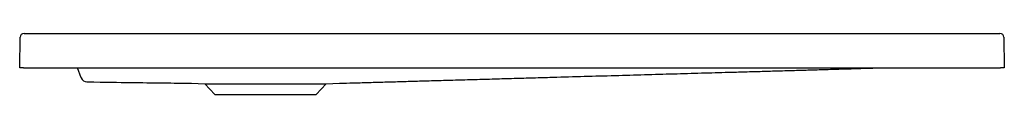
# Model space of a CAD drawing. Header units: millimetres. Extents: x 4081.313 to 4082.312, y 2378.457 to 2378.519.
import ezdxf

# ---------------------------------------------------------------- set-up
doc = ezdxf.new("R2010")
doc.units = ezdxf.units.MM
doc.layers.add('SANINDUSA', color=3, linetype='Continuous')

msp = doc.modelspace()

# ---------------------------------------------------------------- linework, layer by layer
at = {"layer": 'SANINDUSA', "linetype": 'Continuous'}
for p, q in [((4081.31323, 2378.48399), (4081.31367, 2378.51505)), ((4081.31767, 2378.51899), (4082.30768, 2378.51899)), ((4082.31168, 2378.51505), (4082.31211, 2378.48399)), ((4081.31723, 2378.48399), (4081.31323, 2378.48399)), ((4081.31723, 2378.48399), (4082.30812, 2378.48399)), ((4081.37573, 2378.47377), (4081.37201, 2378.48399)), ((4082.31211, 2378.48399), (4082.30812, 2378.48399)), ((4081.37575, 2378.47372), (4081.37573, 2378.47377)), ((4081.48766, 2378.46836), (4081.50121, 2378.46789)), ((4081.50121, 2378.46789), (4081.51126, 2378.45684)), ((4081.50121, 2378.46789), (4081.56267, 2378.46789)), ((4081.56267, 2378.46789), (4081.62413, 2378.46789)), ((4081.61409, 2378.45684), (4081.62413, 2378.46789)), ((4081.62413, 2378.46789), (4081.63781, 2378.46837)), ((4081.51126, 2378.45684), (4081.56267, 2378.45684)), ((4081.56267, 2378.45684), (4081.61409, 2378.45684))]:
    msp.add_line(p, q, dxfattribs=at)
for centre, radius, start, end in [((4081.31767, 2378.51499), 0.004, 90, 179.2), ((4082.30768, 2378.51499), 0.004, 0.8, 90), ((4081.38139, 2378.47577), 0.006, 200.00001, 269.23442)]:
    msp.add_arc(centre, radius, start, end, dxfattribs=at)
for points, knots in [([(4081.63782, 2378.46837), (4081.63906, 2378.4684), (4081.64481, 2378.46856), (4081.65547, 2378.46887), (4081.67019, 2378.46929), (4081.68614, 2378.46974), (4081.70331, 2378.47023), (4081.7217, 2378.47075), (4081.74072, 2378.47129), (4081.76027, 2378.47184), (4081.77996, 2378.4724), (4081.79987, 2378.47297), (4081.81958, 2378.47353), (4081.83897, 2378.47408), (4081.86241, 2378.47474), (4081.8897, 2378.47552), (4081.92065, 2378.47639), (4081.9507, 2378.47725), (4081.97986, 2378.47807), (4082.00813, 2378.47888), (4082.02966, 2378.47949), (4082.0447, 2378.47991), (4082.05352, 2378.48016), (4082.0622, 2378.48041), (4082.07073, 2378.48065), (4082.07911, 2378.48089), (4082.08735, 2378.48113), (4082.09543, 2378.48136), (4082.10336, 2378.48159), (4082.11114, 2378.48181), (4082.11877, 2378.48203), (4082.12625, 2378.48225), (4082.1341, 2378.48248), (4082.14225, 2378.48272), (4082.15064, 2378.48298), (4082.1588, 2378.48322), (4082.16677, 2378.48347), (4082.1748, 2378.48371), (4082.18049, 2378.48389), (4082.18341, 2378.48398), (4082.18376, 2378.48399)], [0, 0, 0, 0, 0.006224, 0.028722, 0.053252, 0.079813, 0.108407, 0.139034, 0.171693, 0.203417, 0.236737, 0.270061, 0.302875, 0.335179, 0.366972, 0.419987, 0.47152, 0.521569, 0.570134, 0.617216, 0.662815, 0.677684, 0.692354, 0.706881, 0.721359, 0.735883, 0.750546, 0.765439, 0.780649, 0.796258, 0.812341, 0.828967, 0.846198, 0.867753, 0.890346, 0.914052, 0.938936, 0.965052, 0.995825, 1, 1, 1, 1]), ([(4081.38131, 2378.46977), (4081.40145, 2378.4695), (4081.42478, 2378.46919), (4081.45747, 2378.46876), (4081.4783, 2378.46849), (4081.48767, 2378.46836)], [0, 0, 0, 0, 0.3624397, 0.7133626, 1, 1, 1, 1])]:
    msp.add_open_spline(points, degree=3, knots=knots, dxfattribs=at)

doc.saveas('drawing.dxf')
